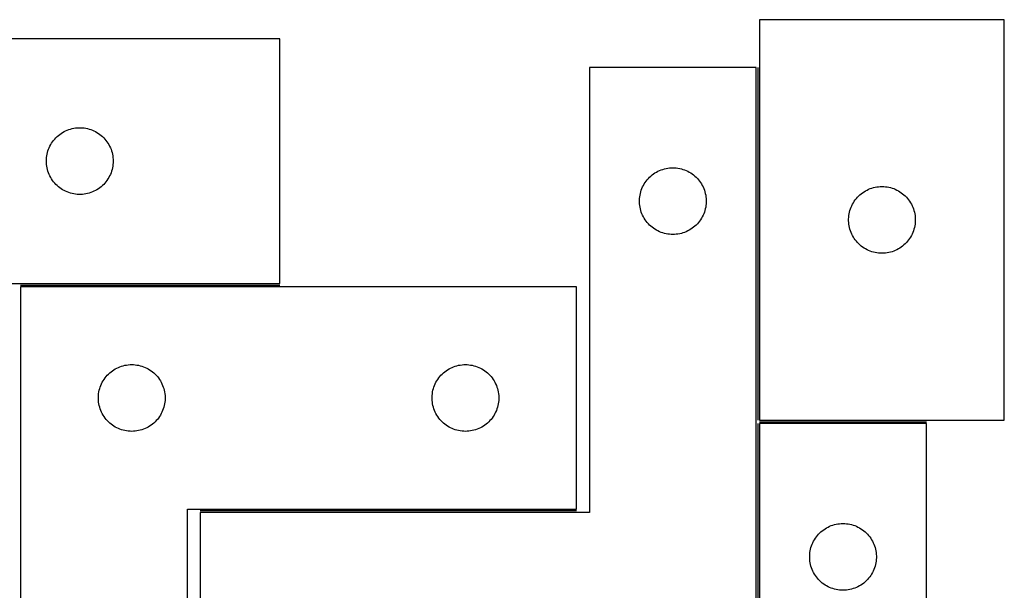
# Model space of a CAD drawing. Header units: millimetres. Extents: x 7 to 1493, y 7 to 488.
# Tile 6 of 6: x 1051 to 1493, y 232 to 488. Entities that reach past the tile are written whole.
import ezdxf

# ---------------------------------------------------------------- set-up
doc = ezdxf.new("R2010")
doc.units = ezdxf.units.MM
doc.layers.add('COMMON', color=5, linetype='CONTINUOUS', true_color=0x0000ff)
doc.layers.add('CUT', color=7, linetype='CONTINUOUS', true_color=0x000000)

msp = doc.modelspace()

# ---------------------------------------------------------------- linework, layer by layer
at = {"layer": 'COMMON'}
for p, q in [((1382.52568, 466.481467), (1382.52568, 308.046413)), ((1051.038198, 368.731468), (1167.676969, 368.731468)), ((1382.52568, 306.546412), (1382.52568, 166.481467)), ((1383.275681, 307.296412), (1458.275681, 307.296412)), ((1301.038198, 267.231468), (1131.77568, 267.231468))]:
    msp.add_line(p, q, dxfattribs=at)
at = {"layer": 'CUT'}
for p, q in [((1383.275681, 488.046413), (1383.275681, 308.046413)), ((1493.275681, 488.046413), (1383.275681, 488.046413)), ((1493.275681, 308.046413), (1493.275681, 488.046413)), ((1167.676969, 479.481469), (987.676969, 479.481469)), ((1167.676969, 369.481469), (1167.676969, 479.481469)), ((1381.77568, 466.481467), (1306.77568, 466.481467)), ((1306.77568, 466.481467), (1306.77568, 266.481467)), ((1381.77568, 166.481467), (1381.77568, 466.481467)), ((1071.318253, 438.067003), (1072.02605, 438.376329)), ((1072.02605, 438.376329), (1072.748833, 438.648808)), ((1072.748833, 438.648808), (1073.484684, 438.883717)), ((1073.484684, 438.883717), (1074.231652, 439.080435)), ((1074.231652, 439.080435), (1074.987757, 439.238438)), ((1074.987757, 439.238438), (1075.750993, 439.357309)), ((1075.750993, 439.357309), (1076.519337, 439.436732)), ((1076.519337, 439.436732), (1077.29075, 439.476496)), ((1077.29075, 439.476496), (1078.063187, 439.476496)), ((1078.063187, 439.476496), (1078.834601, 439.436732)), ((1078.834601, 439.436732), (1079.602944, 439.357309)), ((1079.602944, 439.357309), (1080.36618, 439.238438)), ((1080.36618, 439.238438), (1081.122285, 439.080435)), ((1081.122285, 439.080435), (1081.869253, 438.883717)), ((1081.869253, 438.883717), (1082.605104, 438.648808)), ((1082.605104, 438.648808), (1083.327887, 438.376329)), ((1083.327887, 438.376329), (1084.035684, 438.067003)), ((1065.451544, 433.172786), (1065.915172, 433.790611)), ((1065.915172, 433.790611), (1066.40999, 434.383751)), ((1066.40999, 434.383751), (1066.934686, 434.950631)), ((1066.934686, 434.950631), (1067.487869, 435.48975)), ((1067.487869, 435.48975), (1068.068071, 435.999676)), ((1068.068071, 435.999676), (1068.673754, 436.479058)), ((1068.673754, 436.479058), (1069.303313, 436.926624)), ((1069.303313, 436.926624), (1069.955077, 437.341189)), ((1069.955077, 437.341189), (1070.627317, 437.721651)), ((1070.627317, 437.721651), (1071.318253, 438.067003)), ((1084.035684, 438.067003), (1084.72662, 437.721651)), ((1084.72662, 437.721651), (1085.398861, 437.341189)), ((1085.398861, 437.341189), (1086.050624, 436.926624)), ((1086.050624, 436.926624), (1086.680183, 436.479058)), ((1086.680183, 436.479058), (1087.285866, 435.999676)), ((1087.285866, 435.999676), (1087.866069, 435.48975)), ((1087.866069, 435.48975), (1088.419251, 434.950631)), ((1088.419251, 434.950631), (1088.943948, 434.383751)), ((1088.943948, 434.383751), (1089.438766, 433.790611)), ((1089.438766, 433.790611), (1089.902394, 433.172786)), ((1063.387438, 429.043192), (1063.641216, 429.77275)), ((1063.641216, 429.77275), (1063.932215, 430.488278)), ((1063.932215, 430.488278), (1064.259662, 431.187876)), ((1064.259662, 431.187876), (1064.62269, 431.86969)), ((1064.62269, 431.86969), (1065.020335, 432.531912)), ((1065.020335, 432.531912), (1065.451544, 433.172786)), ((1089.902394, 433.172786), (1090.333602, 432.531912)), ((1090.333602, 432.531912), (1090.731247, 431.86969)), ((1090.731247, 431.86969), (1091.094275, 431.187876)), ((1091.094275, 431.187876), (1091.421722, 430.488278)), ((1091.421722, 430.488278), (1091.712721, 429.77275)), ((1091.712721, 429.77275), (1091.966499, 429.043192)), ((1062.676969, 424.481469), (1062.696857, 425.253651)), ((1062.696857, 425.253651), (1062.75647, 426.023784)), ((1062.75647, 426.023784), (1062.85565, 426.789828)), ((1062.85565, 426.789828), (1062.994133, 427.54975)), ((1062.994133, 427.54975), (1063.171553, 428.301536)), ((1063.171553, 428.301536), (1063.387438, 429.043192)), ((1091.966499, 429.043192), (1092.182384, 428.301536)), ((1092.182384, 428.301536), (1092.359804, 427.54975)), ((1092.359804, 427.54975), (1092.498287, 426.789828)), ((1092.498287, 426.789828), (1092.597467, 426.023784)), ((1092.597467, 426.023784), (1092.65708, 425.253651)), ((1092.65708, 425.253651), (1092.676969, 424.481469)), ((1062.696857, 423.709288), (1062.676969, 424.481469)), ((1062.75647, 422.939154), (1062.696857, 423.709288)), ((1062.85565, 422.173111), (1062.75647, 422.939154)), ((1062.994133, 421.413188), (1062.85565, 422.173111)), ((1063.171553, 420.661402), (1062.994133, 421.413188)), ((1063.387438, 419.919747), (1063.171553, 420.661402)), ((1092.182384, 420.661402), (1091.966499, 419.919747)), ((1092.359804, 421.413188), (1092.182384, 420.661402)), ((1092.498287, 422.173111), (1092.359804, 421.413188)), ((1092.597467, 422.939154), (1092.498287, 422.173111)), ((1092.65708, 423.709288), (1092.597467, 422.939154)), ((1092.676969, 424.481469), (1092.65708, 423.709288)), ((1338.268872, 420.226221), (1338.984399, 420.517219)), ((1338.984399, 420.517219), (1339.713958, 420.770998)), ((1339.713958, 420.770998), (1340.455613, 420.986883)), ((1340.455613, 420.986883), (1341.207399, 421.164302)), ((1341.207399, 421.164302), (1341.967321, 421.302786)), ((1341.967321, 421.302786), (1342.733365, 421.401965)), ((1342.733365, 421.401965), (1343.503499, 421.461579)), ((1343.503499, 421.461579), (1344.27568, 421.481467)), ((1344.27568, 421.481467), (1345.047861, 421.461579)), ((1345.047861, 421.461579), (1345.817995, 421.401965)), ((1345.817995, 421.401965), (1346.584039, 421.302786)), ((1346.584039, 421.302786), (1347.343961, 421.164302)), ((1347.343961, 421.164302), (1348.095747, 420.986883)), ((1348.095747, 420.986883), (1348.837403, 420.770998)), ((1348.837403, 420.770998), (1349.566961, 420.517219)), ((1349.566961, 420.517219), (1350.282489, 420.226221)), ((1063.641216, 419.190188), (1063.387438, 419.919747)), ((1063.932215, 418.474661), (1063.641216, 419.190188)), ((1064.259662, 417.775062), (1063.932215, 418.474661)), ((1064.62269, 417.093248), (1064.259662, 417.775062)), ((1065.020335, 416.431026), (1064.62269, 417.093248)), ((1065.451544, 415.790153), (1065.020335, 416.431026)), ((1090.333602, 416.431026), (1089.902394, 415.790153)), ((1090.731247, 417.093248), (1090.333602, 416.431026)), ((1091.094275, 417.775062), (1090.731247, 417.093248)), ((1091.421722, 418.474661), (1091.094275, 417.775062)), ((1091.712721, 419.190188), (1091.421722, 418.474661)), ((1091.966499, 419.919747), (1091.712721, 419.190188)), ((1332.278091, 415.484681), (1332.757473, 416.090365)), ((1332.757473, 416.090365), (1333.2674, 416.670567)), ((1333.2674, 416.670567), (1333.806518, 417.22375)), ((1333.806518, 417.22375), (1334.373398, 417.748446)), ((1334.373398, 417.748446), (1334.966538, 418.243264)), ((1334.966538, 418.243264), (1335.584364, 418.706892)), ((1335.584364, 418.706892), (1336.225237, 419.138101)), ((1336.225237, 419.138101), (1336.887459, 419.535746)), ((1336.887459, 419.535746), (1337.569273, 419.898773)), ((1337.569273, 419.898773), (1338.268872, 420.226221)), ((1350.282489, 420.226221), (1350.982087, 419.898773)), ((1350.982087, 419.898773), (1351.663901, 419.535746)), ((1351.663901, 419.535746), (1352.326123, 419.138101)), ((1352.326123, 419.138101), (1352.966997, 418.706892)), ((1352.966997, 418.706892), (1353.584822, 418.243264)), ((1353.584822, 418.243264), (1354.177962, 417.748446)), ((1354.177962, 417.748446), (1354.744842, 417.22375)), ((1354.744842, 417.22375), (1355.283961, 416.670567)), ((1355.283961, 416.670567), (1355.793887, 416.090365)), ((1355.793887, 416.090365), (1356.273269, 415.484681)), ((1065.915172, 415.172327), (1065.451544, 415.790153)), ((1066.40999, 414.579187), (1065.915172, 415.172327)), ((1066.934686, 414.012307), (1066.40999, 414.579187)), ((1067.487869, 413.473189), (1066.934686, 414.012307)), ((1068.068071, 412.963262), (1067.487869, 413.473189)), ((1068.673754, 412.483881), (1068.068071, 412.963262)), ((1069.303313, 412.036314), (1068.673754, 412.483881)), ((1069.955077, 411.62175), (1069.303313, 412.036314)), ((1086.050624, 412.036314), (1085.398861, 411.62175)), ((1086.680183, 412.483881), (1086.050624, 412.036314)), ((1087.285866, 412.963262), (1086.680183, 412.483881)), ((1087.866069, 413.473189), (1087.285866, 412.963262)), ((1088.419251, 414.012307), (1087.866069, 413.473189)), ((1088.943948, 414.579187), (1088.419251, 414.012307)), ((1089.438766, 415.172327), (1088.943948, 414.579187)), ((1089.902394, 415.790153), (1089.438766, 415.172327)), ((1330.108342, 411.409603), (1330.380821, 412.132386)), ((1330.380821, 412.132386), (1330.690146, 412.840183)), ((1330.690146, 412.840183), (1331.035498, 413.531118)), ((1331.035498, 413.531118), (1331.415961, 414.203359)), ((1331.415961, 414.203359), (1331.830525, 414.855123)), ((1331.830525, 414.855123), (1332.278091, 415.484681)), ((1356.273269, 415.484681), (1356.720835, 414.855123)), ((1356.720835, 414.855123), (1357.1354, 414.203359)), ((1357.1354, 414.203359), (1357.515862, 413.531118)), ((1357.515862, 413.531118), (1357.861214, 412.840183)), ((1357.861214, 412.840183), (1358.17054, 412.132386)), ((1358.17054, 412.132386), (1358.443019, 411.409603)), ((1431.569274, 411.463719), (1432.268873, 411.791166)), ((1432.268873, 411.791166), (1432.9844, 412.082165)), ((1432.9844, 412.082165), (1433.713959, 412.335944)), ((1433.713959, 412.335944), (1434.455614, 412.551829)), ((1434.455614, 412.551829), (1435.2074, 412.729248)), ((1435.2074, 412.729248), (1435.967322, 412.867731)), ((1435.967322, 412.867731), (1436.733366, 412.966911)), ((1436.733366, 412.966911), (1437.5035, 413.026524)), ((1437.5035, 413.026524), (1438.275681, 413.046413)), ((1438.275681, 413.046413), (1439.047862, 413.026524)), ((1439.047862, 413.026524), (1439.817996, 412.966911)), ((1439.817996, 412.966911), (1440.58404, 412.867731)), ((1440.58404, 412.867731), (1441.343962, 412.729248)), ((1441.343962, 412.729248), (1442.095748, 412.551829)), ((1442.095748, 412.551829), (1442.837404, 412.335944)), ((1442.837404, 412.335944), (1443.566962, 412.082165)), ((1443.566962, 412.082165), (1444.28249, 411.791166)), ((1444.28249, 411.791166), (1444.982088, 411.463719)), ((1070.627317, 411.241287), (1069.955077, 411.62175)), ((1071.318253, 410.895935), (1070.627317, 411.241287)), ((1072.02605, 410.58661), (1071.318253, 410.895935)), ((1072.748833, 410.314131), (1072.02605, 410.58661)), ((1073.484684, 410.079221), (1072.748833, 410.314131)), ((1074.231652, 409.882504), (1073.484684, 410.079221)), ((1074.987757, 409.7245), (1074.231652, 409.882504)), ((1075.750993, 409.605629), (1074.987757, 409.7245)), ((1076.519337, 409.526206), (1075.750993, 409.605629)), ((1077.29075, 409.486442), (1076.519337, 409.526206)), ((1078.063187, 409.486442), (1077.29075, 409.486442)), ((1078.834601, 409.526206), (1078.063187, 409.486442)), ((1079.602944, 409.605629), (1078.834601, 409.526206)), ((1080.36618, 409.7245), (1079.602944, 409.605629)), ((1081.122285, 409.882504), (1080.36618, 409.7245)), ((1081.869253, 410.079221), (1081.122285, 409.882504)), ((1082.605104, 410.314131), (1081.869253, 410.079221)), ((1083.327887, 410.58661), (1082.605104, 410.314131)), ((1084.035684, 410.895935), (1083.327887, 410.58661)), ((1084.72662, 411.241287), (1084.035684, 410.895935)), ((1085.398861, 411.62175), (1084.72662, 411.241287)), ((1329.280653, 406.867686), (1329.320417, 407.639099)), ((1329.320417, 407.639099), (1329.39984, 408.407443)), ((1329.39984, 408.407443), (1329.518711, 409.170679)), ((1329.518711, 409.170679), (1329.676715, 409.926783)), ((1329.676715, 409.926783), (1329.873432, 410.673752)), ((1329.873432, 410.673752), (1330.108342, 411.409603)), ((1358.443019, 411.409603), (1358.677928, 410.673752)), ((1358.677928, 410.673752), (1358.874646, 409.926783)), ((1358.874646, 409.926783), (1359.032649, 409.170679)), ((1359.032649, 409.170679), (1359.15152, 408.407443)), ((1359.15152, 408.407443), (1359.230943, 407.639099)), ((1359.230943, 407.639099), (1359.270707, 406.867686)), ((1426.278092, 407.049627), (1426.757474, 407.655311)), ((1426.757474, 407.655311), (1427.267401, 408.235513)), ((1427.267401, 408.235513), (1427.806519, 408.788696)), ((1427.806519, 408.788696), (1428.373399, 409.313392)), ((1428.373399, 409.313392), (1428.966539, 409.80821)), ((1428.966539, 409.80821), (1429.584365, 410.271838)), ((1429.584365, 410.271838), (1430.225238, 410.703046)), ((1430.225238, 410.703046), (1430.88746, 411.100691)), ((1430.88746, 411.100691), (1431.569274, 411.463719)), ((1444.982088, 411.463719), (1445.663902, 411.100691)), ((1445.663902, 411.100691), (1446.326124, 410.703046)), ((1446.326124, 410.703046), (1446.966998, 410.271838)), ((1446.966998, 410.271838), (1447.584823, 409.80821)), ((1447.584823, 409.80821), (1448.177963, 409.313392)), ((1448.177963, 409.313392), (1448.744843, 408.788696)), ((1448.744843, 408.788696), (1449.283962, 408.235513)), ((1449.283962, 408.235513), (1449.793888, 407.655311)), ((1449.793888, 407.655311), (1450.27327, 407.049627)), ((1329.280653, 406.095248), (1329.280653, 406.867686)), ((1329.320417, 405.323835), (1329.280653, 406.095248)), ((1329.39984, 404.555492), (1329.320417, 405.323835)), ((1329.518711, 403.792256), (1329.39984, 404.555492)), ((1329.676715, 403.036151), (1329.518711, 403.792256)), ((1329.873432, 402.289183), (1329.676715, 403.036151)), ((1358.874646, 403.036151), (1358.677928, 402.289183)), ((1359.032649, 403.792256), (1358.874646, 403.036151)), ((1359.15152, 404.555492), (1359.032649, 403.792256)), ((1359.230943, 405.323835), (1359.15152, 404.555492)), ((1359.270707, 406.095248), (1359.230943, 405.323835)), ((1359.270707, 406.867686), (1359.270707, 406.095248)), ((1423.873433, 402.238697), (1424.108343, 402.974549)), ((1424.108343, 402.974549), (1424.380822, 403.697331)), ((1424.380822, 403.697331), (1424.690147, 404.405129)), ((1424.690147, 404.405129), (1425.035499, 405.096064)), ((1425.035499, 405.096064), (1425.415962, 405.768305)), ((1425.415962, 405.768305), (1425.830526, 406.420069)), ((1425.830526, 406.420069), (1426.278092, 407.049627)), ((1450.27327, 407.049627), (1450.720836, 406.420069)), ((1450.720836, 406.420069), (1451.135401, 405.768305)), ((1451.135401, 405.768305), (1451.515863, 405.096064)), ((1451.515863, 405.096064), (1451.861215, 404.405129)), ((1451.861215, 404.405129), (1452.170541, 403.697331)), ((1452.170541, 403.697331), (1452.44302, 402.974549)), ((1452.44302, 402.974549), (1452.677929, 402.238697)), ((1330.108342, 401.553331), (1329.873432, 402.289183)), ((1330.380821, 400.830549), (1330.108342, 401.553331)), ((1330.690146, 400.122751), (1330.380821, 400.830549)), ((1331.035498, 399.431816), (1330.690146, 400.122751)), ((1331.415961, 398.759575), (1331.035498, 399.431816)), ((1331.830525, 398.107811), (1331.415961, 398.759575)), ((1357.1354, 398.759575), (1356.720835, 398.107811)), ((1357.515862, 399.431816), (1357.1354, 398.759575)), ((1357.861214, 400.122751), (1357.515862, 399.431816)), ((1358.17054, 400.830549), (1357.861214, 400.122751)), ((1358.443019, 401.553331), (1358.17054, 400.830549)), ((1358.677928, 402.289183), (1358.443019, 401.553331)), ((1423.280654, 398.432632), (1423.320418, 399.204045)), ((1423.280654, 397.660194), (1423.280654, 398.432632)), ((1423.320418, 399.204045), (1423.399841, 399.972388)), ((1423.399841, 399.972388), (1423.518712, 400.735624)), ((1423.518712, 400.735624), (1423.676716, 401.491729)), ((1423.676716, 401.491729), (1423.873433, 402.238697)), ((1452.677929, 402.238697), (1452.874647, 401.491729)), ((1452.874647, 401.491729), (1453.03265, 400.735624)), ((1453.03265, 400.735624), (1453.151521, 399.972388)), ((1453.151521, 399.972388), (1453.230944, 399.204045)), ((1453.230944, 399.204045), (1453.270708, 398.432632)), ((1453.270708, 398.432632), (1453.270708, 397.660194)), ((1332.278091, 397.478253), (1331.830525, 398.107811)), ((1332.757473, 396.872569), (1332.278091, 397.478253)), ((1333.2674, 396.292367), (1332.757473, 396.872569)), ((1333.806518, 395.739184), (1333.2674, 396.292367)), ((1334.373398, 395.214488), (1333.806518, 395.739184)), ((1334.966538, 394.71967), (1334.373398, 395.214488)), ((1335.584364, 394.256042), (1334.966538, 394.71967)), ((1336.225237, 393.824834), (1335.584364, 394.256042)), ((1352.966997, 394.256042), (1352.326123, 393.824834)), ((1353.584822, 394.71967), (1352.966997, 394.256042)), ((1354.177962, 395.214488), (1353.584822, 394.71967)), ((1354.744842, 395.739184), (1354.177962, 395.214488)), ((1355.283961, 396.292367), (1354.744842, 395.739184)), ((1355.793887, 396.872569), (1355.283961, 396.292367)), ((1356.273269, 397.478253), (1355.793887, 396.872569)), ((1356.720835, 398.107811), (1356.273269, 397.478253)), ((1423.320418, 396.888781), (1423.280654, 397.660194)), ((1423.399841, 396.120438), (1423.320418, 396.888781)), ((1423.518712, 395.357201), (1423.399841, 396.120438)), ((1423.676716, 394.601097), (1423.518712, 395.357201)), ((1423.873433, 393.854128), (1423.676716, 394.601097)), ((1452.874647, 394.601097), (1452.677929, 393.854128)), ((1453.03265, 395.357201), (1452.874647, 394.601097)), ((1453.151521, 396.120438), (1453.03265, 395.357201)), ((1453.230944, 396.888781), (1453.151521, 396.120438)), ((1453.270708, 397.660194), (1453.230944, 396.888781)), ((1336.887459, 393.427189), (1336.225237, 393.824834)), ((1337.569273, 393.064161), (1336.887459, 393.427189)), ((1338.268872, 392.736714), (1337.569273, 393.064161)), ((1338.984399, 392.445715), (1338.268872, 392.736714)), ((1339.713958, 392.191936), (1338.984399, 392.445715)), ((1340.455613, 391.976051), (1339.713958, 392.191936)), ((1341.207399, 391.798632), (1340.455613, 391.976051)), ((1341.967321, 391.660149), (1341.207399, 391.798632)), ((1342.733365, 391.560969), (1341.967321, 391.660149)), ((1343.503499, 391.501356), (1342.733365, 391.560969)), ((1344.27568, 391.481467), (1343.503499, 391.501356)), ((1345.047861, 391.501356), (1344.27568, 391.481467)), ((1345.817995, 391.560969), (1345.047861, 391.501356)), ((1346.584039, 391.660149), (1345.817995, 391.560969)), ((1347.343961, 391.798632), (1346.584039, 391.660149)), ((1348.095747, 391.976051), (1347.343961, 391.798632)), ((1348.837403, 392.191936), (1348.095747, 391.976051)), ((1349.566961, 392.445715), (1348.837403, 392.191936)), ((1350.282489, 392.736714), (1349.566961, 392.445715)), ((1350.982087, 393.064161), (1350.282489, 392.736714)), ((1351.663901, 393.427189), (1350.982087, 393.064161)), ((1352.326123, 393.824834), (1351.663901, 393.427189)), ((1424.108343, 393.118277), (1423.873433, 393.854128)), ((1424.380822, 392.395494), (1424.108343, 393.118277)), ((1424.690147, 391.687697), (1424.380822, 392.395494)), ((1425.035499, 390.996762), (1424.690147, 391.687697)), ((1425.415962, 390.324521), (1425.035499, 390.996762)), ((1425.830526, 389.672757), (1425.415962, 390.324521)), ((1426.278092, 389.043199), (1425.830526, 389.672757)), ((1450.720836, 389.672757), (1450.27327, 389.043199)), ((1451.135401, 390.324521), (1450.720836, 389.672757)), ((1451.515863, 390.996762), (1451.135401, 390.324521)), ((1451.861215, 391.687697), (1451.515863, 390.996762)), ((1452.170541, 392.395494), (1451.861215, 391.687697)), ((1452.44302, 393.118277), (1452.170541, 392.395494)), ((1452.677929, 393.854128), (1452.44302, 393.118277)), ((1426.757474, 388.437515), (1426.278092, 389.043199)), ((1427.267401, 387.857313), (1426.757474, 388.437515)), ((1427.806519, 387.30413), (1427.267401, 387.857313)), ((1428.373399, 386.779434), (1427.806519, 387.30413)), ((1428.966539, 386.284616), (1428.373399, 386.779434)), ((1429.584365, 385.820988), (1428.966539, 386.284616)), ((1430.225238, 385.389779), (1429.584365, 385.820988)), ((1430.88746, 384.992134), (1430.225238, 385.389779)), ((1446.326124, 385.389779), (1445.663902, 384.992134)), ((1446.966998, 385.820988), (1446.326124, 385.389779)), ((1447.584823, 386.284616), (1446.966998, 385.820988)), ((1448.177963, 386.779434), (1447.584823, 386.284616)), ((1448.744843, 387.30413), (1448.177963, 386.779434)), ((1449.283962, 387.857313), (1448.744843, 387.30413)), ((1449.793888, 388.437515), (1449.283962, 387.857313)), ((1450.27327, 389.043199), (1449.793888, 388.437515)), ((1431.569274, 384.629107), (1430.88746, 384.992134)), ((1432.268873, 384.301659), (1431.569274, 384.629107)), ((1432.9844, 384.010661), (1432.268873, 384.301659)), ((1433.713959, 383.756882), (1432.9844, 384.010661)), ((1434.455614, 383.540997), (1433.713959, 383.756882)), ((1435.2074, 383.363578), (1434.455614, 383.540997)), ((1435.967322, 383.225094), (1435.2074, 383.363578)), ((1436.733366, 383.125915), (1435.967322, 383.225094)), ((1437.5035, 383.066301), (1436.733366, 383.125915)), ((1438.275681, 383.046413), (1437.5035, 383.066301)), ((1439.047862, 383.066301), (1438.275681, 383.046413)), ((1439.817996, 383.125915), (1439.047862, 383.066301)), ((1440.58404, 383.225094), (1439.817996, 383.125915)), ((1441.343962, 383.363578), (1440.58404, 383.225094)), ((1442.095748, 383.540997), (1441.343962, 383.363578)), ((1442.837404, 383.756882), (1442.095748, 383.540997)), ((1443.566962, 384.010661), (1442.837404, 383.756882)), ((1444.28249, 384.301659), (1443.566962, 384.010661)), ((1444.982088, 384.629107), (1444.28249, 384.301659)), ((1445.663902, 384.992134), (1444.982088, 384.629107)), ((987.676969, 369.481469), (1167.676969, 369.481469)), ((1051.038198, 367.981468), (1051.038198, 67.981468)), ((1301.038198, 367.981468), (1051.038198, 367.981468)), ((1301.038198, 267.981468), (1301.038198, 367.981468)), ((1095.03139, 331.726222), (1095.746917, 332.01722)), ((1095.746917, 332.01722), (1096.476476, 332.270999)), ((1096.476476, 332.270999), (1097.218132, 332.486884)), ((1097.218132, 332.486884), (1097.969917, 332.664303)), ((1097.969917, 332.664303), (1098.72984, 332.802787)), ((1098.72984, 332.802787), (1099.495883, 332.901966)), ((1099.495883, 332.901966), (1100.266017, 332.96158)), ((1100.266017, 332.96158), (1101.038198, 332.981468)), ((1101.038198, 332.981468), (1101.81038, 332.96158)), ((1101.81038, 332.96158), (1102.580513, 332.901966)), ((1102.580513, 332.901966), (1103.346557, 332.802787)), ((1103.346557, 332.802787), (1104.106479, 332.664303)), ((1104.106479, 332.664303), (1104.858265, 332.486884)), ((1104.858265, 332.486884), (1105.599921, 332.270999)), ((1105.599921, 332.270999), (1106.32948, 332.01722)), ((1106.32948, 332.01722), (1107.045007, 331.726222)), ((1245.03139, 331.726222), (1245.746917, 332.01722)), ((1245.746917, 332.01722), (1246.476476, 332.270999)), ((1246.476476, 332.270999), (1247.218132, 332.486884)), ((1247.218132, 332.486884), (1247.969917, 332.664303)), ((1247.969917, 332.664303), (1248.72984, 332.802787)), ((1248.72984, 332.802787), (1249.495883, 332.901966)), ((1249.495883, 332.901966), (1250.266017, 332.96158)), ((1250.266017, 332.96158), (1251.038198, 332.981468)), ((1251.038198, 332.981468), (1251.81038, 332.96158)), ((1251.81038, 332.96158), (1252.580513, 332.901966)), ((1252.580513, 332.901966), (1253.346557, 332.802787)), ((1253.346557, 332.802787), (1254.106479, 332.664303)), ((1254.106479, 332.664303), (1254.858265, 332.486884)), ((1254.858265, 332.486884), (1255.599921, 332.270999)), ((1255.599921, 332.270999), (1256.32948, 332.01722)), ((1256.32948, 332.01722), (1257.045007, 331.726222)), ((1089.04061, 326.984682), (1089.519992, 327.590366)), ((1089.519992, 327.590366), (1090.029918, 328.170568)), ((1090.029918, 328.170568), (1090.569036, 328.723751)), ((1090.569036, 328.723751), (1091.135917, 329.248447)), ((1091.135917, 329.248447), (1091.729056, 329.743265)), ((1091.729056, 329.743265), (1092.346882, 330.206893)), ((1092.346882, 330.206893), (1092.987755, 330.638102)), ((1092.987755, 330.638102), (1093.649977, 331.035747)), ((1093.649977, 331.035747), (1094.331791, 331.398774)), ((1094.331791, 331.398774), (1095.03139, 331.726222)), ((1107.045007, 331.726222), (1107.744605, 331.398774)), ((1107.744605, 331.398774), (1108.426419, 331.035747)), ((1108.426419, 331.035747), (1109.088641, 330.638102)), ((1109.088641, 330.638102), (1109.729515, 330.206893)), ((1109.729515, 330.206893), (1110.347341, 329.743265)), ((1110.347341, 329.743265), (1110.94048, 329.248447)), ((1110.94048, 329.248447), (1111.507361, 328.723751)), ((1111.507361, 328.723751), (1112.046479, 328.170568)), ((1112.046479, 328.170568), (1112.556405, 327.590366)), ((1112.556405, 327.590366), (1113.035787, 326.984682)), ((1239.04061, 326.984682), (1239.519992, 327.590366)), ((1239.519992, 327.590366), (1240.029918, 328.170568)), ((1240.029918, 328.170568), (1240.569036, 328.723751)), ((1240.569036, 328.723751), (1241.135917, 329.248447)), ((1241.135917, 329.248447), (1241.729056, 329.743265)), ((1241.729056, 329.743265), (1242.346882, 330.206893)), ((1242.346882, 330.206893), (1242.987755, 330.638102)), ((1242.987755, 330.638102), (1243.649977, 331.035747)), ((1243.649977, 331.035747), (1244.331791, 331.398774)), ((1244.331791, 331.398774), (1245.03139, 331.726222)), ((1257.045007, 331.726222), (1257.744605, 331.398774)), ((1257.744605, 331.398774), (1258.426419, 331.035747)), ((1258.426419, 331.035747), (1259.088641, 330.638102)), ((1259.088641, 330.638102), (1259.729515, 330.206893)), ((1259.729515, 330.206893), (1260.347341, 329.743265)), ((1260.347341, 329.743265), (1260.94048, 329.248447)), ((1260.94048, 329.248447), (1261.507361, 328.723751)), ((1261.507361, 328.723751), (1262.046479, 328.170568)), ((1262.046479, 328.170568), (1262.556405, 327.590366)), ((1262.556405, 327.590366), (1263.035787, 326.984682)), ((1086.87086, 322.909604), (1087.143339, 323.632387)), ((1087.143339, 323.632387), (1087.452664, 324.340184)), ((1087.452664, 324.340184), (1087.798016, 325.031119)), ((1087.798016, 325.031119), (1088.178479, 325.70336)), ((1088.178479, 325.70336), (1088.593043, 326.355124)), ((1088.593043, 326.355124), (1089.04061, 326.984682)), ((1113.035787, 326.984682), (1113.483354, 326.355124)), ((1113.483354, 326.355124), (1113.897918, 325.70336)), ((1113.897918, 325.70336), (1114.27838, 325.031119)), ((1114.27838, 325.031119), (1114.623732, 324.340184)), ((1114.623732, 324.340184), (1114.933058, 323.632387)), ((1114.933058, 323.632387), (1115.205537, 322.909604)), ((1236.87086, 322.909604), (1237.143339, 323.632387)), ((1237.143339, 323.632387), (1237.452664, 324.340184)), ((1237.452664, 324.340184), (1237.798016, 325.031119)), ((1237.798016, 325.031119), (1238.178479, 325.70336)), ((1238.178479, 325.70336), (1238.593043, 326.355124)), ((1238.593043, 326.355124), (1239.04061, 326.984682)), ((1263.035787, 326.984682), (1263.483354, 326.355124)), ((1263.483354, 326.355124), (1263.897918, 325.70336)), ((1263.897918, 325.70336), (1264.27838, 325.031119)), ((1264.27838, 325.031119), (1264.623732, 324.340184)), ((1264.623732, 324.340184), (1264.933058, 323.632387)), ((1264.933058, 323.632387), (1265.205537, 322.909604)), ((1086.043171, 318.367687), (1086.082935, 319.1391)), ((1086.082935, 319.1391), (1086.162358, 319.907444)), ((1086.162358, 319.907444), (1086.281229, 320.67068)), ((1086.281229, 320.67068), (1086.439233, 321.426784)), ((1086.439233, 321.426784), (1086.63595, 322.173753)), ((1086.63595, 322.173753), (1086.87086, 322.909604)), ((1115.205537, 322.909604), (1115.440446, 322.173753)), ((1115.440446, 322.173753), (1115.637164, 321.426784)), ((1115.637164, 321.426784), (1115.795168, 320.67068)), ((1115.795168, 320.67068), (1115.914038, 319.907444)), ((1115.914038, 319.907444), (1115.993461, 319.1391)), ((1115.993461, 319.1391), (1116.033225, 318.367687)), ((1236.043171, 318.367687), (1236.082935, 319.1391)), ((1236.082935, 319.1391), (1236.162358, 319.907444)), ((1236.162358, 319.907444), (1236.281229, 320.67068)), ((1236.281229, 320.67068), (1236.439233, 321.426784)), ((1236.439233, 321.426784), (1236.63595, 322.173753)), ((1236.63595, 322.173753), (1236.87086, 322.909604)), ((1265.205537, 322.909604), (1265.440446, 322.173753)), ((1265.440446, 322.173753), (1265.637164, 321.426784)), ((1265.637164, 321.426784), (1265.795168, 320.67068)), ((1265.795168, 320.67068), (1265.914038, 319.907444)), ((1265.914038, 319.907444), (1265.993461, 319.1391)), ((1265.993461, 319.1391), (1266.033225, 318.367687)), ((1086.043171, 317.595249), (1086.043171, 318.367687)), ((1086.082935, 316.823836), (1086.043171, 317.595249)), ((1086.162358, 316.055493), (1086.082935, 316.823836)), ((1086.281229, 315.292257), (1086.162358, 316.055493)), ((1086.439233, 314.536152), (1086.281229, 315.292257)), ((1086.63595, 313.789184), (1086.439233, 314.536152)), ((1115.637164, 314.536152), (1115.440446, 313.789184)), ((1115.795168, 315.292257), (1115.637164, 314.536152)), ((1115.914038, 316.055493), (1115.795168, 315.292257)), ((1115.993461, 316.823836), (1115.914038, 316.055493)), ((1116.033225, 317.595249), (1115.993461, 316.823836)), ((1116.033225, 318.367687), (1116.033225, 317.595249)), ((1236.043171, 317.595249), (1236.043171, 318.367687)), ((1236.082935, 316.823836), (1236.043171, 317.595249)), ((1236.162358, 316.055493), (1236.082935, 316.823836)), ((1236.281229, 315.292257), (1236.162358, 316.055493)), ((1236.439233, 314.536152), (1236.281229, 315.292257)), ((1236.63595, 313.789184), (1236.439233, 314.536152)), ((1265.637164, 314.536152), (1265.440446, 313.789184)), ((1265.795168, 315.292257), (1265.637164, 314.536152)), ((1265.914038, 316.055493), (1265.795168, 315.292257)), ((1265.993461, 316.823836), (1265.914038, 316.055493)), ((1266.033225, 317.595249), (1265.993461, 316.823836)), ((1266.033225, 318.367687), (1266.033225, 317.595249)), ((1086.87086, 313.053332), (1086.63595, 313.789184)), ((1087.143339, 312.33055), (1086.87086, 313.053332)), ((1087.452664, 311.622752), (1087.143339, 312.33055)), ((1087.798016, 310.931817), (1087.452664, 311.622752)), ((1088.178479, 310.259576), (1087.798016, 310.931817)), ((1088.593043, 309.607812), (1088.178479, 310.259576)), ((1113.897918, 310.259576), (1113.483354, 309.607812)), ((1114.27838, 310.931817), (1113.897918, 310.259576)), ((1114.623732, 311.622752), (1114.27838, 310.931817)), ((1114.933058, 312.33055), (1114.623732, 311.622752)), ((1115.205537, 313.053332), (1114.933058, 312.33055)), ((1115.440446, 313.789184), (1115.205537, 313.053332)), ((1236.87086, 313.053332), (1236.63595, 313.789184)), ((1237.143339, 312.33055), (1236.87086, 313.053332)), ((1237.452664, 311.622752), (1237.143339, 312.33055)), ((1237.798016, 310.931817), (1237.452664, 311.622752)), ((1238.178479, 310.259576), (1237.798016, 310.931817)), ((1238.593043, 309.607812), (1238.178479, 310.259576)), ((1263.897918, 310.259576), (1263.483354, 309.607812)), ((1264.27838, 310.931817), (1263.897918, 310.259576)), ((1264.623732, 311.622752), (1264.27838, 310.931817)), ((1264.933058, 312.33055), (1264.623732, 311.622752)), ((1265.205537, 313.053332), (1264.933058, 312.33055)), ((1265.440446, 313.789184), (1265.205537, 313.053332)), ((1089.04061, 308.978254), (1088.593043, 309.607812)), ((1089.519992, 308.37257), (1089.04061, 308.978254)), ((1090.029918, 307.792368), (1089.519992, 308.37257)), ((1090.569036, 307.239185), (1090.029918, 307.792368)), ((1091.135917, 306.714489), (1090.569036, 307.239185)), ((1091.729056, 306.219671), (1091.135917, 306.714489)), ((1092.346882, 305.756043), (1091.729056, 306.219671)), ((1092.987755, 305.324835), (1092.346882, 305.756043)), ((1109.729515, 305.756043), (1109.088641, 305.324835)), ((1110.347341, 306.219671), (1109.729515, 305.756043)), ((1110.94048, 306.714489), (1110.347341, 306.219671)), ((1111.507361, 307.239185), (1110.94048, 306.714489)), ((1112.046479, 307.792368), (1111.507361, 307.239185)), ((1112.556405, 308.37257), (1112.046479, 307.792368)), ((1113.035787, 308.978254), (1112.556405, 308.37257)), ((1113.483354, 309.607812), (1113.035787, 308.978254)), ((1239.04061, 308.978254), (1238.593043, 309.607812)), ((1239.519992, 308.37257), (1239.04061, 308.978254)), ((1240.029918, 307.792368), (1239.519992, 308.37257)), ((1240.569036, 307.239185), (1240.029918, 307.792368)), ((1241.135917, 306.714489), (1240.569036, 307.239185)), ((1241.729056, 306.219671), (1241.135917, 306.714489)), ((1242.346882, 305.756043), (1241.729056, 306.219671)), ((1242.987755, 305.324835), (1242.346882, 305.756043)), ((1259.729515, 305.756043), (1259.088641, 305.324835)), ((1260.347341, 306.219671), (1259.729515, 305.756043)), ((1260.94048, 306.714489), (1260.347341, 306.219671)), ((1261.507361, 307.239185), (1260.94048, 306.714489)), ((1262.046479, 307.792368), (1261.507361, 307.239185)), ((1262.556405, 308.37257), (1262.046479, 307.792368)), ((1263.035787, 308.978254), (1262.556405, 308.37257)), ((1263.483354, 309.607812), (1263.035787, 308.978254)), ((1383.275681, 308.046413), (1493.275681, 308.046413)), ((1458.275681, 306.546412), (1383.275681, 306.546412)), ((1383.275681, 306.546412), (1383.275681, 106.546412)), ((1458.275681, 6.546412), (1458.275681, 306.546412)), ((1093.649977, 304.92719), (1092.987755, 305.324835)), ((1094.331791, 304.564162), (1093.649977, 304.92719)), ((1095.03139, 304.236715), (1094.331791, 304.564162)), ((1095.746917, 303.945716), (1095.03139, 304.236715)), ((1096.476476, 303.691937), (1095.746917, 303.945716)), ((1097.218132, 303.476052), (1096.476476, 303.691937)), ((1097.969917, 303.298633), (1097.218132, 303.476052)), ((1098.72984, 303.16015), (1097.969917, 303.298633)), ((1099.495883, 303.06097), (1098.72984, 303.16015)), ((1100.266017, 303.001357), (1099.495883, 303.06097)), ((1101.038198, 302.981468), (1100.266017, 303.001357)), ((1101.81038, 303.001357), (1101.038198, 302.981468)), ((1102.580513, 303.06097), (1101.81038, 303.001357)), ((1103.346557, 303.16015), (1102.580513, 303.06097)), ((1104.106479, 303.298633), (1103.346557, 303.16015)), ((1104.858265, 303.476052), (1104.106479, 303.298633)), ((1105.599921, 303.691937), (1104.858265, 303.476052)), ((1106.32948, 303.945716), (1105.599921, 303.691937)), ((1107.045007, 304.236715), (1106.32948, 303.945716)), ((1107.744605, 304.564162), (1107.045007, 304.236715)), ((1108.426419, 304.92719), (1107.744605, 304.564162)), ((1109.088641, 305.324835), (1108.426419, 304.92719)), ((1243.649977, 304.92719), (1242.987755, 305.324835)), ((1244.331791, 304.564162), (1243.649977, 304.92719)), ((1245.03139, 304.236715), (1244.331791, 304.564162)), ((1245.746917, 303.945716), (1245.03139, 304.236715)), ((1246.476476, 303.691937), (1245.746917, 303.945716)), ((1247.218132, 303.476052), (1246.476476, 303.691937)), ((1247.969917, 303.298633), (1247.218132, 303.476052)), ((1248.72984, 303.16015), (1247.969917, 303.298633)), ((1249.495883, 303.06097), (1248.72984, 303.16015)), ((1250.266017, 303.001357), (1249.495883, 303.06097)), ((1251.038198, 302.981468), (1250.266017, 303.001357)), ((1251.81038, 303.001357), (1251.038198, 302.981468)), ((1252.580513, 303.06097), (1251.81038, 303.001357)), ((1253.346557, 303.16015), (1252.580513, 303.06097)), ((1254.106479, 303.298633), (1253.346557, 303.16015)), ((1254.858265, 303.476052), (1254.106479, 303.298633)), ((1255.599921, 303.691937), (1254.858265, 303.476052)), ((1256.32948, 303.945716), (1255.599921, 303.691937)), ((1257.045007, 304.236715), (1256.32948, 303.945716)), ((1257.744605, 304.564162), (1257.045007, 304.236715)), ((1258.426419, 304.92719), (1257.744605, 304.564162)), ((1259.088641, 305.324835), (1258.426419, 304.92719)), ((1126.038198, 67.981468), (1126.038198, 267.981468)), ((1126.038198, 267.981468), (1301.038198, 267.981468)), ((1306.77568, 266.481467), (1131.77568, 266.481467)), ((1131.77568, 266.481467), (1131.77568, 166.481467)), ((1416.955614, 261.051828), (1417.7074, 261.229247)), ((1417.7074, 261.229247), (1418.467322, 261.36773)), ((1418.467322, 261.36773), (1419.233366, 261.46691)), ((1419.233366, 261.46691), (1420.0035, 261.526523)), ((1420.0035, 261.526523), (1420.775681, 261.546412)), ((1420.775681, 261.546412), (1421.547862, 261.526523)), ((1421.547862, 261.526523), (1422.317996, 261.46691)), ((1422.317996, 261.46691), (1423.08404, 261.36773)), ((1423.08404, 261.36773), (1423.843962, 261.229247)), ((1423.843962, 261.229247), (1424.595748, 261.051828)), ((1409.257474, 256.15531), (1409.767401, 256.735512)), ((1409.767401, 256.735512), (1410.306519, 257.288695)), ((1410.306519, 257.288695), (1410.873399, 257.813391)), ((1410.873399, 257.813391), (1411.466539, 258.308209)), ((1411.466539, 258.308209), (1412.084365, 258.771837)), ((1412.084365, 258.771837), (1412.725238, 259.203045)), ((1412.725238, 259.203045), (1413.38746, 259.60069)), ((1413.38746, 259.60069), (1414.069274, 259.963718)), ((1414.069274, 259.963718), (1414.768873, 260.291165)), ((1414.768873, 260.291165), (1415.4844, 260.582164)), ((1415.4844, 260.582164), (1416.213959, 260.835943)), ((1416.213959, 260.835943), (1416.955614, 261.051828)), ((1424.595748, 261.051828), (1425.337404, 260.835943)), ((1425.337404, 260.835943), (1426.066962, 260.582164)), ((1426.066962, 260.582164), (1426.78249, 260.291165)), ((1426.78249, 260.291165), (1427.482088, 259.963718)), ((1427.482088, 259.963718), (1428.163902, 259.60069)), ((1428.163902, 259.60069), (1428.826124, 259.203045)), ((1428.826124, 259.203045), (1429.466998, 258.771837)), ((1429.466998, 258.771837), (1430.084823, 258.308209)), ((1430.084823, 258.308209), (1430.677963, 257.813391)), ((1430.677963, 257.813391), (1431.244843, 257.288695)), ((1431.244843, 257.288695), (1431.783962, 256.735512)), ((1431.783962, 256.735512), (1432.293888, 256.15531)), ((1406.880822, 252.19733), (1407.190147, 252.905128)), ((1407.190147, 252.905128), (1407.535499, 253.596063)), ((1407.535499, 253.596063), (1407.915962, 254.268304)), ((1407.915962, 254.268304), (1408.330526, 254.920068)), ((1408.330526, 254.920068), (1408.778092, 255.549626)), ((1408.778092, 255.549626), (1409.257474, 256.15531)), ((1432.293888, 256.15531), (1432.77327, 255.549626)), ((1432.77327, 255.549626), (1433.220836, 254.920068)), ((1433.220836, 254.920068), (1433.635401, 254.268304)), ((1433.635401, 254.268304), (1434.015863, 253.596063)), ((1434.015863, 253.596063), (1434.361215, 252.905128)), ((1434.361215, 252.905128), (1434.670541, 252.19733)), ((1405.820418, 247.704044), (1405.899841, 248.472387)), ((1405.899841, 248.472387), (1406.018712, 249.235623)), ((1406.018712, 249.235623), (1406.176716, 249.991728)), ((1406.176716, 249.991728), (1406.373433, 250.738696)), ((1406.373433, 250.738696), (1406.608343, 251.474548)), ((1406.608343, 251.474548), (1406.880822, 252.19733)), ((1434.670541, 252.19733), (1434.94302, 251.474548)), ((1434.94302, 251.474548), (1435.177929, 250.738696)), ((1435.177929, 250.738696), (1435.374647, 249.991728)), ((1435.374647, 249.991728), (1435.53265, 249.235623)), ((1435.53265, 249.235623), (1435.651521, 248.472387)), ((1435.651521, 248.472387), (1435.730944, 247.704044)), ((1405.780654, 246.932631), (1405.820418, 247.704044)), ((1405.780654, 246.160193), (1405.780654, 246.932631)), ((1405.820418, 245.38878), (1405.780654, 246.160193)), ((1405.899841, 244.620437), (1405.820418, 245.38878)), ((1406.018712, 243.8572), (1405.899841, 244.620437)), ((1406.176716, 243.101096), (1406.018712, 243.8572)), ((1435.53265, 243.8572), (1435.374647, 243.101096)), ((1435.651521, 244.620437), (1435.53265, 243.8572)), ((1435.730944, 245.38878), (1435.651521, 244.620437)), ((1435.730944, 247.704044), (1435.770708, 246.932631)), ((1435.770708, 246.160193), (1435.730944, 245.38878)), ((1435.770708, 246.932631), (1435.770708, 246.160193)), ((1406.373433, 242.354127), (1406.176716, 243.101096)), ((1406.608343, 241.618276), (1406.373433, 242.354127)), ((1406.880822, 240.895493), (1406.608343, 241.618276)), ((1407.190147, 240.187696), (1406.880822, 240.895493)), ((1407.535499, 239.496761), (1407.190147, 240.187696)), ((1407.915962, 238.82452), (1407.535499, 239.496761)), ((1434.015863, 239.496761), (1433.635401, 238.82452)), ((1434.361215, 240.187696), (1434.015863, 239.496761)), ((1434.670541, 240.895493), (1434.361215, 240.187696)), ((1434.94302, 241.618276), (1434.670541, 240.895493)), ((1435.177929, 242.354127), (1434.94302, 241.618276)), ((1435.374647, 243.101096), (1435.177929, 242.354127)), ((1408.330526, 238.172756), (1407.915962, 238.82452)), ((1408.778092, 237.543198), (1408.330526, 238.172756)), ((1409.257474, 236.937514), (1408.778092, 237.543198)), ((1409.767401, 236.357312), (1409.257474, 236.937514)), ((1410.306519, 235.804129), (1409.767401, 236.357312)), ((1410.873399, 235.279433), (1410.306519, 235.804129)), ((1411.466539, 234.784615), (1410.873399, 235.279433)), ((1412.084365, 234.320987), (1411.466539, 234.784615)), ((1430.084823, 234.784615), (1429.466998, 234.320987)), ((1430.677963, 235.279433), (1430.084823, 234.784615)), ((1431.244843, 235.804129), (1430.677963, 235.279433)), ((1431.783962, 236.357312), (1431.244843, 235.804129)), ((1432.293888, 236.937514), (1431.783962, 236.357312)), ((1432.77327, 237.543198), (1432.293888, 236.937514)), ((1433.220836, 238.172756), (1432.77327, 237.543198)), ((1433.635401, 238.82452), (1433.220836, 238.172756)), ((1412.725238, 233.889778), (1412.084365, 234.320987)), ((1413.38746, 233.492133), (1412.725238, 233.889778)), ((1414.069274, 233.129106), (1413.38746, 233.492133)), ((1414.768873, 232.801658), (1414.069274, 233.129106)), ((1415.4844, 232.51066), (1414.768873, 232.801658)), ((1416.213959, 232.256881), (1415.4844, 232.51066)), ((1416.955614, 232.040996), (1416.213959, 232.256881)), ((1417.7074, 231.863577), (1416.955614, 232.040996)), ((1418.467322, 231.725093), (1417.7074, 231.863577)), ((1419.233366, 231.625914), (1418.467322, 231.725093)), ((1420.0035, 231.5663), (1419.233366, 231.625914)), ((1420.775681, 231.546412), (1420.0035, 231.5663)), ((1421.547862, 231.5663), (1420.775681, 231.546412)), ((1422.317996, 231.625914), (1421.547862, 231.5663)), ((1423.08404, 231.725093), (1422.317996, 231.625914)), ((1423.843962, 231.863577), (1423.08404, 231.725093)), ((1424.595748, 232.040996), (1423.843962, 231.863577)), ((1425.337404, 232.256881), (1424.595748, 232.040996)), ((1426.066962, 232.51066), (1425.337404, 232.256881)), ((1426.78249, 232.801658), (1426.066962, 232.51066)), ((1427.482088, 233.129106), (1426.78249, 232.801658)), ((1428.163902, 233.492133), (1427.482088, 233.129106)), ((1428.826124, 233.889778), (1428.163902, 233.492133)), ((1429.466998, 234.320987), (1428.826124, 233.889778))]:
    msp.add_line(p, q, dxfattribs=at)

doc.saveas('drawing.dxf')
